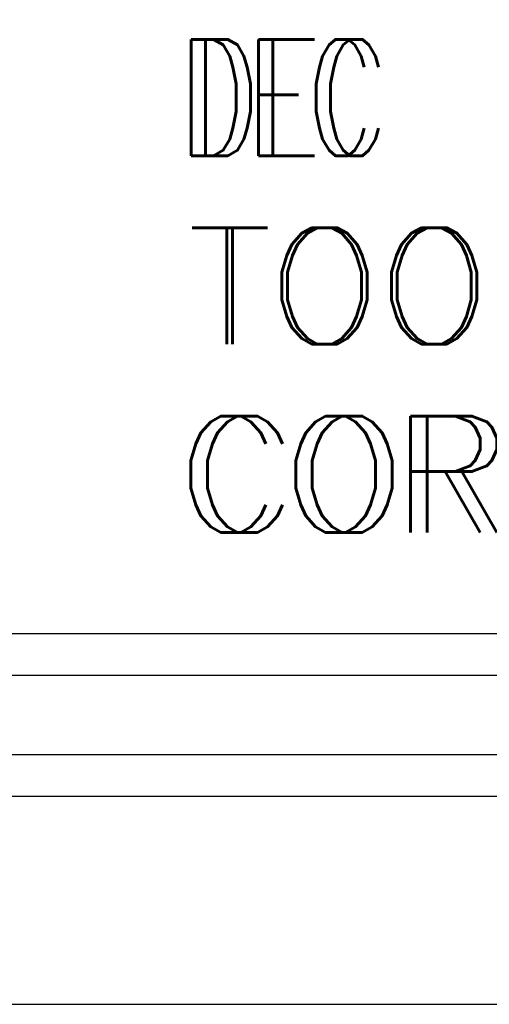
# Model space of a CAD drawing. Header units: inches. Extents: x -57.7 to -21.7, y -3.8 to 19.3.
# Tile 33 of 70: x -25.8 to -25.236, y -3.805 to -2.623. Entities that reach past the tile are written whole.
import ezdxf
from ezdxf.enums import TextEntityAlignment as Align

# ---------------------------------------------------------------- set-up
doc = ezdxf.new("R2010")
doc.units = ezdxf.units.IN
doc.header["$LTSCALE"] = 0.5
doc.header["$MEASUREMENT"] = 0
doc.layers.add('SID-M-D', color=42, linetype='Continuous')
doc.layers.add('SID-M-S', color=105, linetype='Continuous')
doc.styles.add('PTI', font='romand.shx', dxfattribs={"oblique": 10})
doc.styles.get("Standard").update_dxf_attribs({"font": 'romans.shx'})

# ---------------------------------------------------------------- blocks, each defined once
blk = doc.blocks.new('*U88')
at = {"layer": 'SID-M-S'}
for p, q in [((-34.00000000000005, -0.2500000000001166), (-1.13242748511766e-14, -0.2499999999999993)), ((-34.00000000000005, -0.3000000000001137), (-1.13242748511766e-14, -0.3)), ((-34.00000000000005, -0.550000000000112), (2.886579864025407e-15, -0.55))]:
    blk.add_line(p, q, dxfattribs=at)
blk = doc.blocks.new('JM_TITTLE_BOX_SID')
at = {"layer": 'SID-M-S'}
for points in [[(1.261213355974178e-13, -0.1549984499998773), (-6.499934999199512, -0.1549984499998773, -0.414213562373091), (-6.654933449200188, 1.163513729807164e-13), (-6.654933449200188, 1.416652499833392, -0.4142135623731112), (-6.499934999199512, 1.571650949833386), (1.261213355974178e-13, 1.571650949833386, -0.4142135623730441), (0.1549984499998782, 1.416652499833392), (0.1549984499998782, 1.163513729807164e-13, -0.4142135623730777)], [(1.261213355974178e-13, -0.1049989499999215), (-6.499934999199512, -0.1049989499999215, -0.4142135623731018), (-6.604933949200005, 1.163513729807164e-13), (-6.604933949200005, 1.416652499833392, -0.4142135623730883), (-6.499934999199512, 1.52165144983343), (1.261213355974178e-13, 1.52165144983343, -0.414213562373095), (0.1049989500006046, 1.416652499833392), (0.1049989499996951, 1.163513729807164e-13, -0.414213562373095)]]:
    blk.add_lwpolyline(points, format="xyb", close=True, dxfattribs=at)
at = {"layer": 'SID-M-D', "style": 'PTI', "oblique": 10}
for tag, p in [('DIEDATAINFO', (-2.18746001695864, 1.371591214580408)), ('PARTDESCRIPTION', (-5.966376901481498, 1.169693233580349)), ('00-00-00', (-1.009105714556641, 1.167793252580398)), ('PARTNUMBER', (-5.81595049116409, 0.9696952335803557)), ('REV', (-3.360356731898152, 0.9696952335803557)), ('SCALE', (-2.520436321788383, 0.9677952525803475)), ('SH', (-0.8571950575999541, 0.9677952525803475)), ('SHX', (-0.4057438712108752, 0.9677952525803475)), ('WTD', (-3.839149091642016, 0.7480887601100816)), ('TOOL', (-2.472915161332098, 0.7480887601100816)), ('JOB', (-0.9225366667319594, 0.7480887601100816))]:
    blk.add_attdef(tag, p, '', height=0.09999900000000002, dxfattribs=at)
blk.add_attdef('BUILT', text='', height=0.2499630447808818, dxfattribs=at).set_placement((-2.336101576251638, 0.2076912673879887), align=Align.CENTER)
blk = doc.blocks.new('*U97')
at = {"layer": 'SID-M-D', "color": 42, "linetype": 'Continuous', "lineweight": 0, "char_height": 0.139734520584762, "attachment_point": 1}
for s, insert in [('{\\W0.642857;DEC }', (-2.665973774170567, 0.6089180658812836)), ('{TOOL}', (-2.665973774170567, 0.3826812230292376)), ('{CORPORATION}', (-2.665973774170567, 0.1564443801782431))]:
    blk.add_mtext(s, dxfattribs=dict(at, insert=insert))
at = {"layer": 'SID-M-S', "color": 42, "width": 0.642857}
blk.add_text('DEC ', height=0.139734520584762, dxfattribs=at).set_placement((-2.683084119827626, 0.4691835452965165))
at = {"layer": 'SID-M-S', "color": 42}
for s, p in [('TOOL', (-2.672627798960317, 0.2429467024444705)), ('CORPORATION', (-2.68593584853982, 0.01670985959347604))]:
    blk.add_text(s, height=0.139734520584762, dxfattribs=at).set_placement(p)

msp = doc.modelspace()

# ---------------------------------------------------------------- block references
at = {"layer": 'SID-M-D'}
msp.add_blockref('*U88', (-22.92591967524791, -3.255259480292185), dxfattribs=at)
at = {"layer": 'SID-M-S'}
for name, p in [('JM_TITTLE_BOX_SID', (-22.92591967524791, -3.255259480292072)), ('*U97', (-22.92591967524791, -3.255259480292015))]:
    msp.add_blockref(name, p, dxfattribs=at)

doc.saveas('drawing.dxf')
